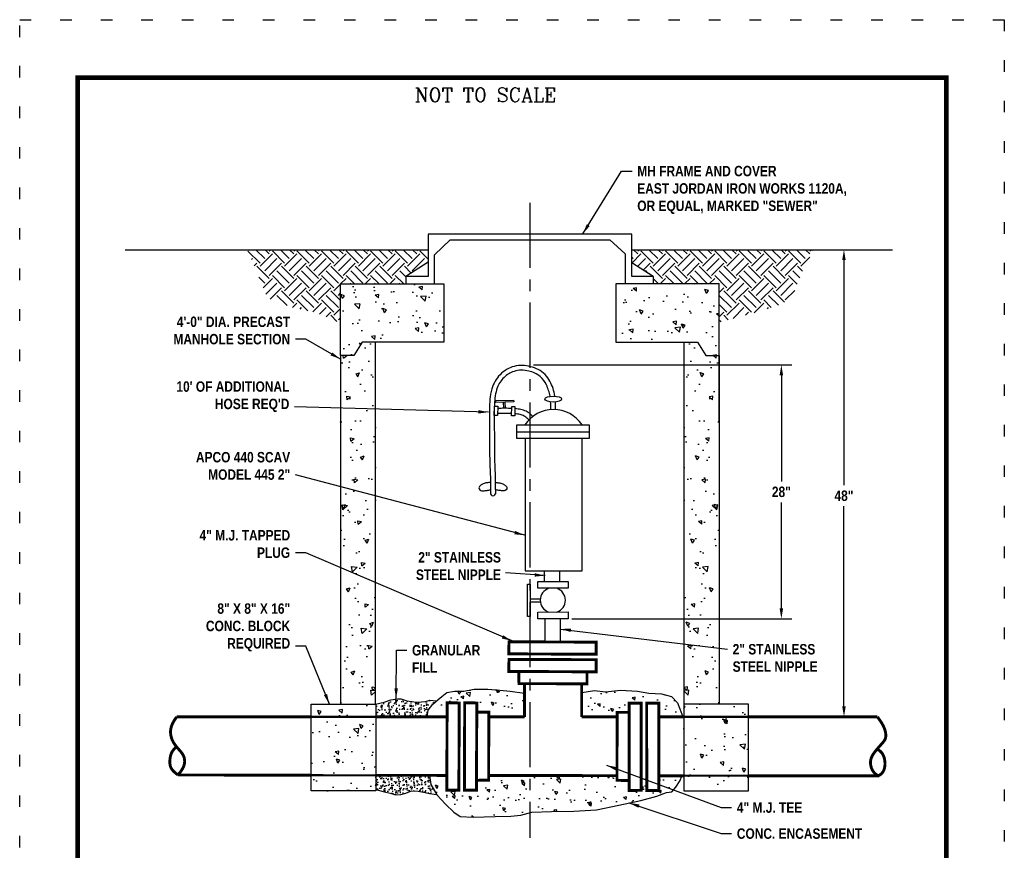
# Model space of a CAD drawing. Extents: x 0 to 8.5, y 0 to 11.
# Tile 166 of 166: x 0 to 8.5, y 3.8 to 11. Entities that reach past the tile are written whole.
import ezdxf

# ---------------------------------------------------------------- set-up
doc = ezdxf.new("R2010")
doc.units = 0
doc.header["$MEASUREMENT"] = 0
for name, pattern in [('CENTER2', [1.125, 0.75, -0.125, 0.125, -0.125]), ('DASH', [0.6, 0.5, -0.1]), ('DOT2', [0.125, 0, -0.125])]:
    doc.linetypes.add(name, pattern=pattern)
doc.layers.get('0').update_dxf_attribs({"linetype": 'CONTINUOUS'})
doc.layers.get('DEFPOINTS').update_dxf_attribs({"linetype": 'CONTINUOUS'})
for name, color, linetype in [('AIR-RELEASE-VALVE', 1, 'CONTINUOUS'), ('BORDER', 7, 'CONTINUOUS'), ('CONCRETE', 7, 'CONTINUOUS'), ('DIMENSIONS', 7, 'CONTINUOUS'), ('EARTH', 32, 'CONTINUOUS'), ('FORCE-MAIN', 82, 'CONTINUOUS'), ('GRANULARFILL', 9, 'CONTINUOUS'), ('MANHOLELID', 7, 'CONTINUOUS'), ('NIPPLE', 7, 'CONTINUOUS'), ('TEXT', 255, 'CONTINUOUS')]:
    doc.layers.add(name, color=color, linetype=linetype)
doc.styles.add('STYLE3', font='romanc.shx')
doc.styles.add('TECHNICAL', font='techb___.ttf')
doc.dimstyles.get("Standard").update_dxf_attribs({"dimtxt": 0.18, "dimasz": 0.18, "dimexe": 0.18, "dimexo": 0.0625, "dimgap": 0.09, "dimtad": 0, "dimtih": 1, "dimtoh": 1, "dimdec": 4, "dimzin": 0, "dimdsep": 46, "dimtxsty": 'Standard', "dimcen": 0.09, "dimadec": 0, "dimazin": 0, "dimtfac": 1, "dimtdec": 4, "dimtofl": 0, "dimtmove": 0, "dimatfit": 3, "dimfxl": 1, "dimtolj": 1, "dimtzin": 0, "dimarcsym": 0})
pattern_1 = [(140, (0.24537, 1.36623), (0.031376, 0.35863), [0.0375, -0.4125]), (85, (0.24537, 1.36623), (-0.376096, -0.069376), [0.03, -0.33]), (190.4514, (0.24798, 1.3961), (-0.34472, 0.289255), [0.03187, -0.350571]), (136.184, (0.14537, 1.36623), (0.08276, 0.53362), [0.05625, -0.61875]), (186.6356, (0.15226, 1.4107), (-0.48706, 0.46733), [0.047805, -0.525857]), (81.184, (0.14537, 1.36623), (-0.48706, 0.46733), [0.045, -0.495]), (111, (0.17037, 1.41623), (0.201309, 0.2984535), [0.0375, -0.4125]), (56, (0.17037, 1.41623), (-0.362575, 0.121658), [0.03, -0.33]), (161.4514, (0.18714, 1.4411), (-0.161265, 0.420111), [0.03187, -0.350571]), (127.5, (0.24537, 1.36623), (-0.166447, 0.00608), [0, -0.326, 0, -0.335, 0, -0.33125]), (97.5, (0.24537, 1.36623), (-0.197206, 0.1315348), [0, -0.191, 0, -0.3185, 0, -0.12625]), (57.5, (0.24537, 1.25473), (0.0112774, 0.2669112), [0, -0.125, 0, -0.39, 0, -0.5175]), (47.5, (0.24537, 1.20473), (-0.0500525, 0.291593), [0, -0.1625, 0, -0.259, 0, -0.3675])]

# ---------------------------------------------------------------- blocks, each defined once
blk = doc.blocks.new('*D0')
at = {"color": 0, "linetype": 'ByBlock', "transparency": 16777216}
for p, q in [((4.4352, 8.0175), (6.6653, 8.0175)), ((6.5753, 7.9275), (6.5753, 7.0121)), ((6.5753, 5.915), (6.5753, 6.8304)), ((4.7656, 5.825), (6.6653, 5.825))]:
    blk.add_line(p, q, dxfattribs=at)
for points in [[(6.5603, 7.9275), (6.5903, 7.9275), (6.5753, 8.0175)], [(6.5603, 5.915), (6.5903, 5.915), (6.5753, 5.825)]]:
    blk.add_solid(points, dxfattribs=at)
at = {"layer": 'DEFPOINTS', "color": 0, "linetype": 'ByBlock', "transparency": 16777216}
for p in [(4.4039, 8.0175), (6.5753, 8.0175), (4.7344, 5.825)]:
    blk.add_point(p, dxfattribs=at)
at = {"color": 7, "linetype": 'ByBlock', "transparency": 16777216, "insert": (6.5753, 6.9212), "char_height": 0.09, "attachment_point": 5, "style": 'TECHNICAL'}
blk.add_mtext('\\A1;28"', dxfattribs=at)
blk = doc.blocks.new('*D1')
at = {"color": 0, "linetype": 'ByBlock', "transparency": 16777216}
for p, q in [((7.1157, 8.9234), (7.1157, 6.9783)), ((7.1157, 5.0679), (7.1157, 6.7966))]:
    blk.add_line(p, q, dxfattribs=at)
for points in [[(7.1007, 8.9234), (7.1307, 8.9234), (7.1157, 9.0134)], [(7.1007, 5.0679), (7.1307, 5.0679), (7.1157, 4.9779)]]:
    blk.add_solid(points, dxfattribs=at)
at = {"layer": 'DEFPOINTS', "color": 0, "linetype": 'ByBlock', "transparency": 16777216}
for p in [(7.1457, 9.0134), (7.1157, 4.9779), (7.1454, 4.9779)]:
    blk.add_point(p, dxfattribs=at)
at = {"color": 7, "linetype": 'ByBlock', "transparency": 16777216, "insert": (7.1157, 6.8874), "char_height": 0.09, "attachment_point": 5, "style": 'TECHNICAL'}
blk.add_mtext('\\A1;48"', dxfattribs=at)

msp = doc.modelspace()

# ---------------------------------------------------------------- hatches: boundary and pattern name
at = {"layer": 'CONCRETE'}
h = msp.add_hatch(dxfattribs=at)
h.set_pattern_fill('AR-CONC', color=256, scale=0.05, angle=90, style=0)
h.set_pattern_definition(pattern_1)
h.paths.add_polyline_path([(3.07487, 4.33893), (2.51524, 4.33893), (2.51524, 5.08866), (3.07487, 5.08866)])
h.paths.add_polyline_path([(2.76941, 8.09893), (2.76941, 8.71741), (3.66026, 8.71741), (3.66029, 8.21465), (3.07287, 8.21497), (2.95759, 8.21497), (2.8835, 8.09893)])
h = msp.add_hatch(dxfattribs=at)
h.set_pattern_fill('AR-CONC', color=256, scale=0.05, angle=90, style=0)
h.set_pattern_definition(pattern_1)
h.paths.add_polyline_path([(5.73318, 4.33893), (6.29282, 4.33893), (6.29282, 5.08866), (5.73318, 5.08866)])
edge = h.paths.add_edge_path()
edge.add_line((6.03865, 7.5297), (6.03865, 8.71741))
edge.add_line((6.03865, 8.71741), (5.14779, 8.71741))
edge.add_line((5.14779, 8.71741), (5.14777, 8.21465))
edge.add_line((5.14777, 8.21465), (5.73518, 8.21497))
edge.add_line((5.73518, 5.08866), (5.73518, 8.21497))
edge.add_line((5.73518, 8.21497), (5.85047, 8.21497))
edge.add_line((5.85047, 8.21497), (5.92456, 8.09893))
edge.add_line((5.92456, 8.09893), (6.03865, 8.09893))
edge.add_line((6.03865, 8.09893), (6.03865, 5.08866))
h = msp.add_hatch(dxfattribs=at)
h.set_pattern_fill('AR-CONC', color=256, scale=0.05, angle=90, style=0)
h.set_pattern_definition([(40, (8.5627, 1.36623), (-0.031376, 0.35863), [0.0375, -0.4125]), (95, (8.5627, 1.36623), (0.376096, -0.069376), [0.03, -0.33]), (349.5486, (8.56007, 1.3961), (0.34472, 0.289255), [0.03187, -0.350571]), (43.816, (8.6627, 1.36623), (-0.08276, 0.53362), [0.05625, -0.61875]), (353.3644, (8.6558, 1.4107), (0.48706, 0.46733), [0.047805, -0.525857]), (98.816, (8.6627, 1.36623), (0.48706, 0.46733), [0.045, -0.495]), (69, (8.6377, 1.41623), (-0.201309, 0.298454), [0.0375, -0.4125]), (124, (8.6377, 1.41623), (0.362575, 0.121658), [0.03, -0.33]), (18.5486, (8.6209, 1.4411), (0.161265, 0.420111), [0.03187, -0.350571]), (52.5, (8.56269, 1.36623), (0.166447, 0.00608), [0, -0.326, 0, -0.335, 0, -0.33125]), (82.5, (8.56269, 1.36623), (0.197206, 0.1315348), [0, -0.191, 0, -0.3185, 0, -0.12625]), (122.5, (8.56269, 1.25473), (-0.0112774, 0.2669112), [0, -0.125, 0, -0.39, 0, -0.5175]), (132.5, (8.5627, 1.20473), (0.0500525, 0.291593), [0, -0.1625, 0, -0.259, 0, -0.3675])])
h.paths.add_polyline_path([(2.76941, 5.08866), (3.07287, 5.08866), (3.07287, 8.21497), (2.95759, 8.21497), (2.8835, 8.09893), (2.76941, 8.09893)])
h = msp.add_hatch(dxfattribs=at)
h.set_pattern_fill('AR-CONC', color=256, scale=0.05, angle=90, style=0)
h.set_pattern_definition(pattern_1)
h.paths.add_polyline_path([(6.03865, 8.09893), (5.92456, 8.09893), (5.85047, 8.21497), (5.73518, 8.21497), (5.73518, 5.08866), (6.03865, 5.08866)])
at = {"layer": 'DIMENSIONS'}
h = msp.add_hatch(dxfattribs=at)
h.set_pattern_fill('AR-CONC', scale=0.04, angle=90, style=0)
h.set_pattern_definition([(140, (0.24537, 1.36623), (0.025101, 0.286904), [0.03, -0.33]), (85, (0.24537, 1.36623), (-0.300877, -0.0555), [0.024, -0.264]), (190.4514, (0.24746, 1.39014), (-0.275776, 0.231404), [0.025496, -0.280457]), (136.184, (0.16537, 1.36623), (0.066208, 0.426896), [0.045, -0.495]), (186.6356, (0.1709, 1.4018), (-0.389647, 0.373865), [0.038244, -0.420685]), (81.184, (0.16537, 1.36623), (-0.389647, 0.373865), [0.036, -0.396]), (111, (0.18537, 1.40623), (0.1610476, 0.238763), [0.03, -0.33]), (56, (0.18537, 1.40623), (-0.29006, 0.097326), [0.024, -0.264]), (161.4514, (0.19879, 1.42613), (-0.129012, 0.336089), [0.025496, -0.280457]), (127.5, (0.24537, 1.36623), (-0.1331575, 0.004864), [0, -0.2608, 0, -0.268, 0, -0.265]), (97.5, (0.24537, 1.36623), (-0.1577647, 0.1052278), [0, -0.1528, 0, -0.2548, 0, -0.101]), (57.5, (0.24537, 1.27703), (0.009022, 0.213529), [0, -0.1, 0, -0.312, 0, -0.414]), (47.5, (0.24537, 1.23703), (-0.040042, 0.2332745), [0, -0.13, 0, -0.2072, 0, -0.294])])
h.paths.add_polyline_path([(4.35814, 5.18188), (4.23298, 5.20022), (4.14591, 5.2072), (4.04082, 5.21818), (3.92273, 5.21615), (3.83367, 5.20112), (3.7526, 5.19909), (3.68755, 5.18807), (3.64553, 5.15303), (3.61151, 5.128), (3.56548, 5.08796), (3.52747, 5.03491), (3.51706, 4.97815), (3.68948, 4.97813), (3.68993, 5.09904), (3.79466, 5.09799), (3.79411, 4.97813), (3.84125, 4.97812), (3.8417, 5.09904), (3.94643, 5.09799), (3.94607, 5.01942), (4.04988, 5.01903), (4.04976, 4.97811), (4.35834, 4.97808)])
h.paths.add_polyline_path([(5.26067, 5.09593), (5.36541, 5.09665), (5.36548, 4.97801), (5.41261, 4.97801), (5.41244, 5.09545), (5.51717, 5.09617), (5.51724, 4.978), (5.72572, 4.97799), (5.69917, 5.04748), (5.67914, 5.09951), (5.62608, 5.15254), (5.54201, 5.17654), (5.43192, 5.18351), (5.33484, 5.1985), (5.18572, 5.20947), (5.05663, 5.19543), (4.96155, 5.20441), (4.85144, 5.18744), (4.85141, 4.97805), (5.15696, 4.97803), (5.15697, 5.01729), (5.26079, 5.01736)])
h.paths.add_polyline_path([(5.6303, 4.3299), (5.66431, 4.36994), (5.70033, 4.42699), (5.71637, 4.46931), (5.51754, 4.4694), (5.51762, 4.34258), (5.41353, 4.34193), (5.41335, 4.46945), (5.36578, 4.46947), (5.36585, 4.34305), (5.26177, 4.3424), (5.26164, 4.42764), (5.15682, 4.42995), (5.15683, 4.46997), (4.04831, 4.47171), (4.04819, 4.43169), (3.94336, 4.42971), (3.94297, 4.34447), (3.83889, 4.34545), (3.83936, 4.47203), (3.79179, 4.47211), (3.7912, 4.34447), (3.68712, 4.34545), (3.6876, 4.47227), (3.53722, 4.47251), (3.54965, 4.39341), (3.59971, 4.30435), (3.67579, 4.22331), (3.74787, 4.15427), (3.80192, 4.11826), (3.91401, 4.11228), (4.10516, 4.11734), (4.23926, 4.12037), (4.32733, 4.1274), (4.4224, 4.15545), (4.59153, 4.1615), (4.78468, 4.16255), (4.97983, 4.17561), (5.17297, 4.21469), (5.36211, 4.25577), (5.50021, 4.29183), (5.58326, 4.32488)])
at = {"layer": 'EARTH'}
h = msp.add_hatch(dxfattribs=at)
h.set_pattern_fill('EARTH', color=256, scale=0.6, angle=45, style=0)
h.set_pattern_definition([(45, (0.24537, 1.36623), (1e-17, 0.212132), [0.15, -0.15]), (45, (0.20559, 1.406), (1e-17, 0.212132), [0.15, -0.15]), (45, (0.16582, 1.44578), (1e-17, 0.212132), [0.15, -0.15]), (135, (0.16582, 1.4723), (-0.212132, 3e-17), [0.15, -0.15]), (135, (0.20559, 1.51207), (-0.212132, 3e-17), [0.15, -0.15]), (135, (0.24537, 1.55184), (-0.212132, 3e-17), [0.15, -0.15])])
h.paths.add_polyline_path([(6.75002, 8.8087), (6.85328, 9.01335), (5.28388, 9.01335), (5.28388, 8.90345), (5.47316, 8.78235), (5.47204, 8.78235), (5.47204, 8.71741), (6.03865, 8.71741), (6.03865, 8.38697), (6.3588, 8.47333), (6.58596, 8.54445), (6.68102, 8.63254)])
h.paths.add_polyline_path([(3.5254, 8.90424), (3.5254, 9.01335), (1.96574, 9.01335), (2.13846, 8.59534), (2.36066, 8.51133), (2.55282, 8.47235), (2.76941, 8.38023), (2.76941, 8.71741), (3.33235, 8.71741), (3.33235, 8.78235), (3.3349, 8.78235)])
at = {"layer": 'GRANULARFILL'}
h = msp.add_hatch(dxfattribs=at)
h.set_pattern_fill('AR-SAND', color=256, scale=0.025, angle=90, style=0)
h.set_pattern_definition([(127.5, (0.245365, 1.36623), (-0.0481706, -0.00157483), [0, -0.038, 0, -0.0425, 0, -0.040625]), (97.5, (0.245365, 1.36623), (-0.07055365, 0.0442444), [0, -0.0205, 0, -0.03425, 0, -0.013125]), (57.5, (0.245365, 1.33548), (-0.00014148, 0.07785355), [0, -0.0125, 0, -0.045, 0, -0.05875]), (47.5, (0.245365, 1.33548), (-0.0219419, 0.0751532), [0, -0.00625, 0, -0.0295, 0, -0.03375])])
h.paths.add_polyline_path([(3.51706, 4.97815), (3.52747, 5.03491), (3.56548, 5.08796), (3.59779, 5.11606), (3.54146, 5.12198), (3.50243, 5.10996), (3.4684, 5.10695), (3.42137, 5.10594), (3.38434, 5.10993), (3.3413, 5.11592), (3.29126, 5.13392), (3.26023, 5.13292), (3.20419, 5.12389), (3.14715, 5.10386), (3.07487, 5.08939), (3.07487, 4.97818)])
h.paths.add_polyline_path([(3.28947, 4.30828), (3.3335, 4.3193), (3.38353, 4.33832), (3.43958, 4.33634), (3.49963, 4.32534), (3.53666, 4.31535), (3.59828, 4.3069), (3.54965, 4.39341), (3.53722, 4.47251), (3.07487, 4.47323), (3.07487, 4.3512), (3.13734, 4.33226), (3.2084, 4.31726), (3.24543, 4.30426)])

# ---------------------------------------------------------------- linework, layer by layer
at = {"layer": 'AIR-RELEASE-VALVE'}
for points in [[(4.09744, 7.58121), (4.09973, 7.66163), (4.12691, 7.66116), (4.12609, 7.58039), (4.09744, 7.58121)], [(4.10924, 7.71016), (4.26436, 7.7142), (4.26493, 7.69795), (4.10932, 7.69474), (4.10924, 7.71016)], [(4.17428, 7.69608), (4.17531, 7.64328)], [(4.1888, 7.69638), (4.18976, 7.64336)], [(4.24503, 7.57853), (4.24732, 7.65896), (4.2745, 7.65849), (4.27369, 7.57771), (4.24503, 7.57853)], [(4.29246, 7.44057), (4.91492, 7.44057)], [(4.36252, 7.37996), (4.36252, 6.24007), (4.8562, 6.24007), (4.8562, 7.3811)]]:
    msp.add_lwpolyline(points, dxfattribs=at)
msp.add_lwpolyline([(4.29246, 7.3811), (4.29246, 7.50004), (4.91492, 7.50004), (4.91492, 7.3811), (4.29246, 7.3811)], close=True, dxfattribs=at)
msp.add_arc((4.60786, 7.3359), 0.29638, 33.62769, 146.37231, dxfattribs=at)
msp.add_ellipse((4.60663, 7.72279), major_axis=(0.07205, 0), ratio=0.3542095, dxfattribs=at)
for points, knots in [([(4.61955, 7.7479), (4.61634, 7.77018), (4.61144, 7.79245), (4.58942, 7.85687), (4.56887, 7.89852), (4.50171, 7.96952), (4.45551, 7.99153), (4.36493, 8.01407), (4.31669, 8.01719), (4.2224, 7.99399), (4.17968, 7.96704), (4.11385, 7.89849), (4.09012, 7.8562), (4.05805, 7.75097), (4.05699, 7.69012), (4.05445, 7.57401), (4.05562, 7.51703), (4.05769, 7.37626), (4.05522, 7.29153), (4.06042, 7.11928), (4.06418, 7.03623), (4.06509, 6.93552), (4.06521, 6.91948), (4.06532, 6.90342)], [0.1112053, 0.1112053, 0.1112053, 0.1112053, 0.1725526, 0.1725526, 0.2930745, 0.2930745, 0.4135964, 0.4135964, 0.5341183, 0.5341183, 0.6546402, 0.6546402, 0.7751621, 0.7751621, 0.9451359, 0.9451359, 1.1151097, 1.1151097, 1.3699707, 1.3699707, 1.6248316, 1.6248316, 1.6730105, 1.6730105, 1.6730105, 1.6730105]), ([(4.57892, 7.74635), (4.57881, 7.747), (4.57321, 7.78085), (4.55263, 7.84288), (4.49507, 7.92914), (4.39024, 7.97319), (4.2724, 7.97604), (4.17473, 7.91351), (4.10857, 7.81143), (4.09161, 7.62969), (4.1002, 7.43494), (4.09611, 7.2381), (4.10509, 7.07508), (4.10588, 6.96471), (4.10632, 6.90371)], [0.1161821, 0.1161821, 0.1161821, 0.1161821, 0.1181721, 0.2195295, 0.3098584, 0.4195346, 0.54665, 0.6477491, 0.7532263, 0.9004811, 1.1833113, 1.3419467, 1.4900363, 1.6730105, 1.6730105, 1.6730105, 1.6730105]), ([(4.24557, 7.59753), (4.24294, 7.5977), (4.22093, 7.59904), (4.18109, 7.59925), (4.14397, 7.59877), (4.12628, 7.59849)], [0.16434491, 0.16434491, 0.16434491, 0.16434491, 0.17228545, 0.23058413, 0.28367087, 0.28367087, 0.28367087, 0.28367087]), ([(4.24683, 7.64177), (4.24218, 7.64198), (4.21916, 7.64288), (4.18185, 7.64395), (4.14646, 7.6424), (4.12942, 7.64224), (4.12672, 7.64223)], [0.20142737, 0.20142737, 0.20142737, 0.20142737, 0.2153613, 0.27041356, 0.31345894, 0.32154996, 0.32154996, 0.32154996, 0.32154996]), ([(4.39648, 7.54456), (4.38521, 7.55452), (4.36547, 7.57195), (4.32693, 7.58952), (4.29653, 7.5929), (4.27748, 7.59481), (4.27386, 7.59516)], [0, 0, 0, 0, 0.044923, 0.0786353, 0.12505973, 0.13594438, 0.13594438, 0.13594438, 0.13594438]), ([(4.42964, 7.57288), (4.41741, 7.58546), (4.3948, 7.60872), (4.34896, 7.62772), (4.30925, 7.6366), (4.28353, 7.63936), (4.27432, 7.64011)], [0, 0, 0, 0, 0.05203387, 0.09627427, 0.14621498, 0.17392146, 0.17392146, 0.17392146, 0.17392146]), ([(4.06411, 7.0043), (4.05415, 7.00276), (4.03303, 6.99949), (4.00236, 6.9945), (3.97916, 6.97877), (3.95902, 6.95929), (3.96996, 6.93583), (3.9923, 6.92641), (4.01403, 6.93274), (4.03954, 6.93454), (4.05508, 6.93821), (4.06504, 6.94065)], [0.00198464, 0.00198464, 0.00198464, 0.00198464, 0.03241369, 0.06639619, 0.09249346, 0.11832069, 0.13895239, 0.15775543, 0.18693307, 0.20406374, 0.23470272, 0.23470272, 0.23470272, 0.23470272]), ([(4.10533, 7.00446), (4.11564, 7.00286), (4.13709, 6.99954), (4.16812, 6.9945), (4.19132, 6.97877), (4.21146, 6.95929), (4.20052, 6.93583), (4.17817, 6.92641), (4.15645, 6.93273), (4.13116, 6.93456), (4.1158, 6.93799), (4.10604, 6.9403)], [0.00092844, 0.00092844, 0.00092844, 0.00092844, 0.03241369, 0.06639619, 0.09249346, 0.11832069, 0.13895239, 0.15775543, 0.18693307, 0.20406374, 0.23404477, 0.23404477, 0.23404477, 0.23404477])]:
    msp.add_open_spline(points, degree=3, knots=knots, dxfattribs=at)
for points in [[(4.58411, 7.63026), (4.5844, 7.65311), (4.58469, 7.67595), (4.58364, 7.69861)], [(4.62511, 7.62974), (4.62539, 7.65166), (4.62543, 7.67464), (4.62424, 7.69805)], [(4.09918, 7.64235), (4.09864, 7.64235), (4.09809, 7.64236), (4.09755, 7.64236)], [(4.09792, 7.59801), (4.0978, 7.59801), (4.09767, 7.59801), (4.09755, 7.598)]]:
    msp.add_open_spline(points, degree=3, dxfattribs=at)
msp.add_spline([(4.06532, 6.90342), (4.07559, 6.88954), (4.09632, 6.8907), (4.10632, 6.90371)], degree=3, dxfattribs=at)
at = {"layer": 'BORDER', "const_width": 0.04}
msp.add_lwpolyline([(0.5, 0.5), (0.5, 10.5), (8, 10.5), (8, 0.5)], close=True, dxfattribs=at)
at = {"layer": 'CONCRETE'}
for points in [[(2.76941, 8.09893), (2.76941, 8.71741), (3.66026, 8.71741), (3.66029, 8.21465), (3.07287, 8.21497)], [(6.03865, 7.5297), (6.03865, 8.71741), (5.14779, 8.71741), (5.14777, 8.21465), (5.73518, 8.21497)], [(3.07287, 5.08866), (3.07287, 8.21497), (2.95759, 8.21497), (2.8835, 8.09893)], [(5.73518, 5.08866), (5.73518, 8.21497), (5.85047, 8.21497), (5.92456, 8.09893)], [(2.8835, 8.09893), (2.76941, 8.09893), (2.76941, 5.08866)], [(5.92456, 8.09893), (6.03865, 8.09893), (6.03865, 5.08866)]]:
    msp.add_lwpolyline(points, dxfattribs=at)
for points in [[(3.07487, 4.33893), (2.51524, 4.33893), (2.51524, 5.08866), (3.07487, 5.08866), (3.07487, 4.33893)], [(5.73318, 4.33893), (6.29282, 4.33893), (6.29282, 5.08866), (5.73318, 5.08866), (5.73318, 4.33893)]]:
    msp.add_lwpolyline(points, close=True, dxfattribs=at)
at = {"layer": 'DEFPOINTS', "linetype": 'DOT2', "ltscale": 2}
msp.add_lwpolyline([(0, 0), (0, 11), (8.5, 11), (8.5, 0)], close=True, dxfattribs=at)
at = {"layer": 'DIMENSIONS', "linetype": 'CENTER2', "ltscale": 0.75}
msp.add_lwpolyline([(4.40403, 9.41857), (4.40403, 3.93214)], dxfattribs=at)
at = {"layer": 'DIMENSIONS', "color": 7}
for points in [[(3.51706, 4.97815), (3.52747, 5.03491), (3.56548, 5.08796), (3.61151, 5.128), (3.64553, 5.15303), (3.68755, 5.18807), (3.7526, 5.19909), (3.83367, 5.20112), (3.92273, 5.21615), (4.04082, 5.21818), (4.14591, 5.2072), (4.23298, 5.20022), (4.35814, 5.18188)], [(4.85144, 5.18744), (4.96155, 5.20441), (5.05663, 5.19543), (5.18572, 5.20947), (5.33484, 5.1985), (5.43192, 5.18351), (5.54201, 5.17654), (5.62608, 5.15254), (5.67914, 5.09951), (5.69917, 5.04748), (5.72572, 4.97799)], [(3.53722, 4.47251), (3.54965, 4.39341), (3.59971, 4.30435), (3.67579, 4.22331), (3.74787, 4.15427), (3.80192, 4.11826), (3.91401, 4.11228), (4.10516, 4.11734), (4.23926, 4.12037), (4.32733, 4.1274), (4.4224, 4.15545), (4.59153, 4.1615), (4.78468, 4.16255), (4.97983, 4.17561), (5.17297, 4.21469), (5.36211, 4.25577), (5.50021, 4.29183), (5.58326, 4.32488), (5.6303, 4.3299), (5.66431, 4.36994), (5.70033, 4.42699), (5.71637, 4.46931)]]:
    msp.add_lwpolyline(points, dxfattribs=at)
at = {"layer": 'EARTH'}
for points in [[(0.91039, 9.01335), (3.5254, 9.01335)], [(5.28388, 9.01335), (7.53559, 9.01335)]]:
    msp.add_lwpolyline(points, dxfattribs=at)
at = {"layer": 'FORCE-MAIN', "const_width": 0.025}
for points in [[(4.2239, 5.6262), (4.22293, 5.52212), (4.97644, 5.51866), (4.97749, 5.62339), (4.2239, 5.6262)], [(4.2239, 5.47443), (4.22293, 5.37035), (4.97644, 5.36689), (4.97749, 5.47162), (4.2239, 5.47443)], [(4.30817, 5.36996), (4.31014, 5.26513), (4.89748, 5.26344), (4.89788, 5.36725)], [(4.35806, 5.2593), (4.35834, 4.97808)], [(4.85145, 5.26357), (4.85141, 4.97805)], [(3.68712, 4.34545), (3.7912, 4.34447), (3.79466, 5.09799), (3.68993, 5.09904), (3.68712, 4.34545)], [(3.83889, 4.34545), (3.94297, 4.34447), (3.94643, 5.09799), (3.8417, 5.09904), (3.83889, 4.34545)], [(5.36585, 4.34305), (5.26177, 4.3424), (5.26067, 5.09593), (5.36541, 5.09665), (5.36585, 4.34305)], [(5.51762, 4.34258), (5.41353, 4.34193), (5.41244, 5.09545), (5.51717, 5.09617), (5.51762, 4.34258)], [(3.94336, 4.42971), (4.04819, 4.43169), (4.04988, 5.01903), (3.94607, 5.01942)], [(5.26164, 4.42764), (5.15682, 4.42995), (5.15697, 5.01729), (5.26079, 5.01736)], [(1.35578, 4.9783), (1.34966, 4.96962), (1.34362, 4.96088), (1.33773, 4.95204), (1.33207, 4.94305), (1.32477, 4.93026), (1.32176, 4.92441), (1.31724, 4.9147), (1.31322, 4.90477), (1.30974, 4.89464), (1.30688, 4.88433), (1.30466, 4.87388), (1.30277, 4.8592), (1.3024, 4.85266), (1.3024, 4.84195), (1.30313, 4.83124), (1.30456, 4.82058), (1.30665, 4.81001), (1.30937, 4.79958), (1.31269, 4.78934), (1.31658, 4.77935), (1.3198, 4.77213), (1.32593, 4.76022), (1.33131, 4.7511), (1.33709, 4.74222), (1.34323, 4.73356), (1.34967, 4.72507), (1.35637, 4.71674), (1.36328, 4.70852), (1.36886, 4.70209), (1.37752, 4.69229), (1.38463, 4.68417), (1.39156, 4.67593), (1.39814, 4.66752), (1.40425, 4.65884), (1.40975, 4.64984), (1.41591, 4.63705), (1.41831, 4.63055), (1.42117, 4.62025), (1.42306, 4.60966), (1.42395, 4.59892), (1.42384, 4.58815), (1.42317, 4.58082), (1.42057, 4.56702), (1.41755, 4.55678), (1.41374, 4.54678), (1.40925, 4.53705), (1.40216, 4.52413), (1.39867, 4.51848), (1.39277, 4.50963), (1.38657, 4.501), (1.38015, 4.49254), (1.37357, 4.4842), (1.36692, 4.47591)], [(1.35578, 4.9783), (2.51524, 4.97822)], [(3.07487, 4.97818), (3.68948, 4.97813)], [(4.04976, 4.97811), (4.35834, 4.97808)], [(4.85141, 4.97805), (5.15696, 4.97803)], [(5.51724, 4.978), (5.73206, 4.97798)], [(6.29248, 4.97794), (7.40452, 4.97786)], [(7.40452, 4.97786), (7.41047, 4.96975), (7.41639, 4.96163), (7.42223, 4.95347), (7.42796, 4.94525), (7.43356, 4.93697), (7.43897, 4.92859), (7.44416, 4.92011), (7.45058, 4.90882), (7.45377, 4.90274), (7.45811, 4.89382), (7.46212, 4.88472), (7.46575, 4.8754), (7.46899, 4.86585), (7.47161, 4.85678), (7.47415, 4.84599), (7.4759, 4.83578), (7.47695, 4.82553), (7.47714, 4.81536), (7.47636, 4.80538), (7.47447, 4.7957), (7.47262, 4.78973), (7.46701, 4.77763), (7.46169, 4.76922), (7.45564, 4.76113), (7.4491, 4.75328), (7.44061, 4.74369), (7.43555, 4.73803), (7.42885, 4.73051), (7.42222, 4.72303), (7.41566, 4.71555), (7.40918, 4.70804), (7.40276, 4.70047), (7.3964, 4.69282), (7.39011, 4.68506), (7.38659, 4.68062), (7.37777, 4.6691), (7.37187, 4.66086), (7.3663, 4.65242), (7.36117, 4.64375), (7.35658, 4.63486), (7.35266, 4.62571), (7.34957, 4.61656), (7.34718, 4.60658), (7.34571, 4.59667), (7.34506, 4.58661), (7.3452, 4.57647), (7.3461, 4.56633), (7.34774, 4.55626), (7.35059, 4.54451), (7.35312, 4.53659), (7.35684, 4.52714), (7.36125, 4.51807), (7.36637, 4.50946), (7.37462, 4.49848), (7.37875, 4.49395), (7.38593, 4.48708), (7.39358, 4.48063), (7.40154, 4.47448), (7.40966, 4.46846)], [(1.36692, 4.47591), (1.35867, 4.48224), (1.35052, 4.48863), (1.34259, 4.49513), (1.33498, 4.5018), (1.32779, 4.50868), (1.32114, 4.51585), (1.31513, 4.52335), (1.30987, 4.53124), (1.30485, 4.54095), (1.302, 4.54841), (1.29944, 4.55767), (1.29769, 4.56729), (1.29667, 4.57718), (1.2963, 4.58725), (1.29647, 4.59742), (1.29727, 4.60961), (1.29813, 4.61774), (1.29955, 4.62774), (1.30144, 4.63757), (1.30385, 4.64718), (1.30683, 4.65651), (1.31045, 4.66553), (1.31583, 4.67606), (1.3198, 4.68241), (1.3255, 4.69027), (1.33172, 4.69784), (1.33835, 4.70518), (1.34523, 4.71238), (1.35225, 4.7195)], [(7.40526, 4.69813), (7.41328, 4.69267), (7.42112, 4.68706), (7.4286, 4.68114), (7.43663, 4.67363), (7.44177, 4.66776), (7.44728, 4.66017), (7.45212, 4.65202), (7.4563, 4.64339), (7.45987, 4.63432), (7.46288, 4.62486), (7.46566, 4.61359), (7.46729, 4.60504), (7.46874, 4.5948), (7.46964, 4.58444), (7.46998, 4.57404), (7.46972, 4.56367), (7.46886, 4.55343), (7.46736, 4.54338), (7.4652, 4.53359), (7.46235, 4.52416), (7.45879, 4.51516), (7.4545, 4.50666), (7.44945, 4.49874), (7.44362, 4.49149), (7.43868, 4.48648), (7.42958, 4.47918), (7.4216, 4.47396), (7.41322, 4.46912), (7.40465, 4.46446)], [(1.36692, 4.47591), (2.51524, 4.47411)], [(3.07487, 4.47323), (3.6876, 4.47227)], [(4.04831, 4.47171), (5.15683, 4.46997)], [(5.51754, 4.4694), (5.73353, 4.4693)], [(6.29248, 4.46901), (7.40966, 4.46846)]]:
    msp.add_lwpolyline(points, dxfattribs=at)
at = {"layer": 'FORCE-MAIN', "linetype": 'DASH', "ltscale": 0.2, "const_width": 0.018}
for points in [[(2.51524, 4.97822), (3.07487, 4.97818)], [(5.73206, 4.97798), (6.29396, 4.97794)], [(2.51524, 4.47411), (3.07487, 4.47323)], [(5.73353, 4.4693), (6.30333, 4.46901)]]:
    msp.add_lwpolyline(points, dxfattribs=at)
at = {"layer": 'GRANULARFILL'}
for points in [[(3.07124, 5.08866), (3.14715, 5.10386), (3.20419, 5.12389), (3.26023, 5.13292), (3.29126, 5.13392), (3.3413, 5.11592), (3.38434, 5.10993), (3.42137, 5.10594), (3.4684, 5.10695), (3.50243, 5.10996), (3.54146, 5.12198), (3.59779, 5.11606)], [(3.07487, 4.3512), (3.13734, 4.33226), (3.2084, 4.31726), (3.24543, 4.30426), (3.28947, 4.30828), (3.3335, 4.3193), (3.38353, 4.33832), (3.43958, 4.33634), (3.49963, 4.32534), (3.53666, 4.31535), (3.59828, 4.3069)]]:
    msp.add_lwpolyline(points, dxfattribs=at)
at = {"layer": 'MANHOLELID'}
for points in [[(5.47204, 8.7193), (5.47204, 8.78235), (5.28388, 8.78235), (5.28388, 9.14858), (3.5254, 9.14858), (3.5254, 8.78235), (3.33235, 8.78235), (3.33235, 8.71741)], [(3.57962, 8.71741), (3.57962, 8.96901), (3.71663, 9.09977), (5.09471, 9.09977), (5.22685, 8.97744), (5.22685, 8.71741)], [(3.5254, 8.90424), (3.3349, 8.78235)], [(5.28388, 8.90345), (5.47003, 8.78435)]]:
    msp.add_lwpolyline(points, dxfattribs=at)
at = {"layer": 'NIPPLE'}
for points in [[(4.53194, 6.14635), (4.53094, 6.24007)], [(4.66407, 6.14735), (4.66313, 6.24007)], [(4.38393, 5.84425), (4.38393, 6.12298), (4.40788, 6.12298), (4.40788, 5.84422), (4.38393, 5.84425)], [(4.47301, 6.08886), (4.47299, 6.1459), (4.73461, 6.14788), (4.73438, 6.08904), (4.47301, 6.08886)], [(4.40788, 5.99643), (4.49417, 5.99643)], [(4.40788, 5.97233), (4.49449, 5.97233)], [(4.47301, 5.82477), (4.47299, 5.88182), (4.73461, 5.8838), (4.73438, 5.82496), (4.47301, 5.82477)], [(4.53752, 5.62546), (4.53538, 5.82482)], [(4.66937, 5.62363), (4.66733, 5.82491)]]:
    msp.add_lwpolyline(points, dxfattribs=at)
for start, end in [(108.229948, 251.975861), (288.891847, 71.851857)]:
    msp.add_arc((4.60223, 5.98579), 0.10858, start, end, dxfattribs=at)

# ---------------------------------------------------------------- texts
at = {"layer": 'DIMENSIONS', "color": 7, "char_height": 0.09, "style": 'TECHNICAL'}
for s, insert, attachment_point in [('MH FRAME AND COVER\\PEAST JORDAN IRON WORKS 1120A,\\POR EQUAL, MARKED "SEWER"', (5.33133, 9.73735), 1), ('4\'-0" DIA. PRECAST\\PMANHOLE SECTION', (2.33492, 8.19414), 9), ("10' OF ADDITIONAL\\PHOSE REQ'D", (2.32802, 7.61037), 9), ('APCO 440 SCAV\\PMODEL 445 2"', (2.33492, 7.02468), 9), ('4" M.J. TAPPED\\PPLUG', (2.33492, 6.35003), 9), ('2" STAINLESS \\PSTEEL NIPPLE', (4.15449, 6.28042), 6), ('8" X 8" X 16"\\PCONC. BLOCK\\PREQUIRED', (2.33492, 5.54252), 9), ('2" STAINLESS \\PSTEEL NIPPLE', (6.15508, 5.60729), 1), ('GRANULAR\\PFILL', (3.38675, 5.59851), 1), ('4" M.J. TEE', (6.19104, 4.23921), 1), ('CONC. ENCASEMENT', (6.19104, 4.01464), 1)]:
    msp.add_mtext(s, dxfattribs=dict(at, insert=insert, attachment_point=attachment_point))
at = {"layer": 'TEXT', "color": 7, "style": 'STYLE3'}
msp.add_text('NOT TO SCALE', height=0.1203954, dxfattribs=at).set_placement((3.41024, 10.28956))

# ---------------------------------------------------------------- dimensions: what is measured, and where the dimension line sits
at = {"layer": 'DIMENSIONS'}
dim = msp.add_linear_dim(base=(7.1157, 4.97788), p1=(7.14572, 9.01335), p2=(7.14543, 4.97788), angle=90, text='48"', dimstyle='Standard', override={"dimscale": 0.5, "dimtxsty": 'TECHNICAL', "dimse1": 1, "dimse2": 1, "dimclrt": 7}, dxfattribs=at)
dim.commit()
dim.dimension.update_dxf_attribs({"geometry": '*D1', "text_midpoint": (7.1157, 6.88741), "dimtype": 160})
dim = msp.add_linear_dim(base=(6.57535, 8.01751), p1=(4.73438, 5.82496), p2=(4.40394, 8.01751), angle=90, text='28"', dimstyle='Standard', override={"dimscale": 0.5, "dimtxsty": 'TECHNICAL', "dimclrt": 7}, dxfattribs=at)
dim.commit()
dim.dimension.update_dxf_attribs({"geometry": '*D0', "text_midpoint": (6.57535, 6.92123)})

# ---------------------------------------------------------------- leaders
at = {"layer": 'DIMENSIONS', "annotation_type": 0, "has_hookline": 1}
for points, hookline_direction, text_width in [([(4.86092, 9.14922), (5.19633, 9.69235), (5.28633, 9.69235)], 0, 2.03961), ([(2.76893, 8.06828), (2.46992, 8.23914), (2.37992, 8.23914)], 1, 1.18013), ([(4.04846, 7.61012), (2.37302, 7.65537)], 1, 1.12224), ([(4.36086, 6.54639), (2.37992, 7.06968)], 1, 0.95382), ([(4.25008, 5.63377), (2.46992, 6.39503), (2.37992, 6.39503)], 1, 0.93921), ([(4.53582, 6.19778), (4.1938, 6.2215)], 1, 0.84684), ([(4.66863, 5.73672), (6.11008, 5.56229)], 0, 0.84684), ([(2.67382, 5.08745), (2.46992, 5.58752), (2.37992, 5.58752)], 1, 0.80684), ([(3.24945, 5.1339), (3.25175, 5.55351), (3.34175, 5.55351)], 0, 0.63118), ([(5.06482, 4.56063), (6.05604, 4.19421), (6.14604, 4.19421)], 0, 0.70842), ([(5.25996, 4.23558), (6.05604, 3.96964), (6.14604, 3.96964)], 0, 1.23434)]:
    msp.add_leader(points, dimstyle='Standard', override={"dimscale": 0.5, "dimtxsty": 'TECHNICAL', "dimclrt": 7}, dxfattribs=dict(at, hookline_direction=hookline_direction, text_width=text_width))

doc.saveas('drawing.dxf')
